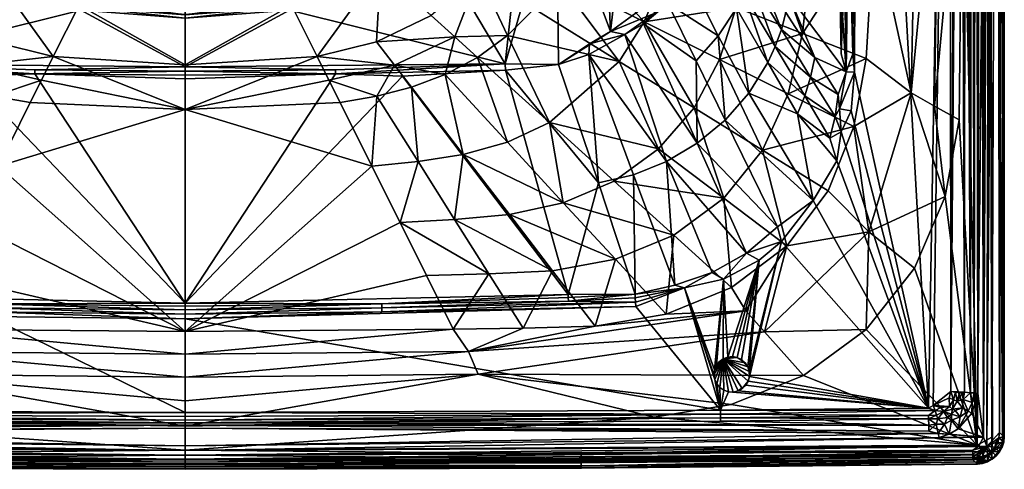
# Model space of a CAD drawing. Header units: centimetres. Extents: x -23.3 to 37.7, y -26.2 to 22.5.
# Tile 6 of 14: x 1 to 37.7, y -26.2 to -9.5. Entities that reach past the tile are written whole.
import ezdxf

# ---------------------------------------------------------------- set-up
doc = ezdxf.new("R2010")
doc.units = ezdxf.units.CM
doc.layers.get('0').update_dxf_attribs({"true_color": 0x5890e1})

msp = doc.modelspace()

# ---------------------------------------------------------------- meshes
at = {"color": 146, "true_color": 0x086e87}
mesh = msp.add_polyface(dxfattribs=at)
corners = [(37.061, 17.136, 40.072), (36.094, -1.594, 40.082), (36.64, -25.32, 40.082), (32.074, -11.437, 34.79), (32.205, 22.547, 34.791), (34.83, -23.943, 34.795), (30.14, -10.002, 37.52), (30.625, -5.502, 37.478), (28.358, -5.07, 35.389), (36.391, -23.369, 34.081), (36.172, -23.349, 34.279), (36.195, 22.547, 34.256), (34.409, -1.328, 39.807), (32.815, -5.919, 39.066), (34.184, -12.212, 39.791), (32.856, -1.036, 39.066), (32.433, 2.93, 39.066), (22.809, -1.036, 30.938), (33.629, -1.182, 39.487), (33.176, 2.908, 39.479), (29.799, -7.017, 29.289), (28.555, -6.929, 26.989), (28.795, -5.589, 26.986), (35.221, -1.467, 40.01), (35.659, -23.327, 34.77), (36.026, 22.547, 34.528), (29.627, -8.564, 29.275), (31.524, -7.589, 34.281), (33.923, 2.893, 39.8), (33.547, 2.899, 39.652), (31.596, -7.589, 34.45), (31.607, -1.256, 34.431), (31.868, -1.257, 34.7), (31.709, -7.589, 34.595), (31.861, -4.841, 34.703), (31.768, -11.435, 34.664), (28.39, -7.433, 26.94), (35.06, -12.71, 40.004), (35.538, 2.922, 40.082), (29.878, -5.406, 29.235), (36.526, -23.381, 34.021), (36.443, 22.547, 34.057), (31.723, 0.805, 34.579), (32.012, -10.759, 34.776)]
mesh.append_faces([[corners[k] for k in face] for face in [(0, 1, 2), (3, 4, 5), (6, 7, 8), (9, 10, 11), (12, 13, 14), (15, 16, 17), (15, 18, 19), (20, 21, 22), (23, 12, 14), (24, 25, 10), (13, 7, 6), (15, 13, 18), (26, 21, 20), (27, 26, 20), (28, 12, 23), (18, 29, 19), (7, 13, 15), (8, 7, 15), (30, 31, 32), (33, 34, 35), (27, 31, 30), (21, 26, 36), (1, 23, 37), (1, 38, 23), (28, 23, 38), (18, 13, 12), (28, 18, 12), (20, 39, 27), (39, 20, 22), (40, 9, 41), (16, 15, 19), (33, 30, 34), (42, 32, 31), (34, 32, 43), (32, 34, 30), (28, 29, 18), (43, 4, 3)]], dxfattribs={"color": 146})
mesh = msp.add_polyface(dxfattribs=at)
corners = [(29.878, -5.406, 29.235), (30.628, 22.547, 29.029), (31.602, 22.547, 34.164), (37.061, 17.136, 40.072), (29.862, 9.6, 40.082), (31.866, 8.523, 40.082), (28.073, 22.547, 23.826), (26.968, -5.156, 24.716), (26.342, 19.671, 23.918), (30.29, 7.944, 39.826), (29.076, 9.223, 40.021), (28.722, 9.042, 39.944), (26.635, 9.616, 39.945), (33.532, 6.976, 40.082), (35.538, 2.922, 40.082), (28.432, 16.809, 24.123), (28.329, 11.084, 24.306), (28.109, 9.686, 24.268), (28.718, 22.547, 24.237), (27.896, -2.925, 24.864), (28.445, 9.684, 24.482), (31.651, 20.327, 34.369), (31.607, -1.256, 34.431), (28.585, 16.812, 24.255), (32.1, 20.326, 34.769), (32.205, 22.547, 34.791), (32.012, -10.759, 34.776), (25.412, 10.522, 40.082), (27.672, 10.228, 40.082), (27.874, 8.652, 39.61), (25.869, 9.216, 39.612), (25.406, 9.033, 39.311), (27.365, 8.471, 39.31), (24.919, 10.186, 40.047), (26.374, 13.77, 24.124), (26.384, 8.982, 24.262), (26.318, 11.219, 24.206), (28.379, 8.874, 39.835), (26.326, 9.443, 39.837), (31.759, 20.327, 34.545), (31.913, 20.326, 34.681), (31.868, -1.257, 34.7), (27.383, -2.904, 24.644), (28.248, 16.808, 24.039), (28.144, 5.275, 24.491), (27.015, 8.379, 39.066)]
mesh.append_faces([[corners[k] for k in face] for face in [(0, 1, 2), (3, 4, 5), (6, 7, 8), (9, 10, 11), (12, 11, 10), (3, 13, 14), (15, 16, 17), (18, 1, 19), (18, 19, 20), (21, 22, 2), (16, 15, 23), (24, 25, 26), (3, 27, 28), (29, 30, 31), (31, 32, 29), (28, 33, 12), (34, 35, 36), (29, 37, 38), (39, 40, 41), (38, 30, 29), (23, 20, 16), (17, 42, 6), (17, 43, 15), (12, 10, 28), (5, 4, 10), (24, 26, 40), (12, 38, 11), (8, 35, 34), (17, 16, 44), (44, 16, 20), (3, 5, 13), (22, 21, 39), (32, 31, 45), (37, 11, 38), (9, 11, 37), (3, 28, 4), (10, 4, 28)]], dxfattribs={"color": 146})
mesh = msp.add_polyface(dxfattribs=at)
corners = [(30.14, -10.002, 37.52), (32.515, -10.93, 39.066), (32.815, -5.919, 39.066), (37.471, -24.854, 34.537), (37.653, 22.547, 39.353), (37.643, -25.015, 39.488), (36.671, -23.395, 33.99), (36.753, 22.547, 33.986), (36.88, -25.021, 33.999), (37.588, -25.203, 39.622), (37.344, 16.448, 39.957), (37.183, -25.554, 39.911), (37.386, 22.547, 34.327), (37.003, -25.377, 34.138), (35.626, 22.547, 34.78), (35.659, -23.327, 34.77), (35.006, -23.842, 34.799), (30.596, -10.896, 31.892), (29.627, -8.564, 29.275), (31.768, -11.435, 34.664), (29.357, -9.861, 29.296), (29.529, -9.222, 29.3), (28.39, -7.433, 26.94), (30.445, -11.623, 31.887), (30.227, -12.325, 31.884), (29.13, -10.485, 29.294), (34.184, -12.212, 39.791), (31.524, -7.589, 34.281), (37.083, 16.448, 40.067), (36.64, -25.32, 40.082), (37.219, -25.015, 40.025), (35.221, -1.467, 40.01), (35.06, -12.71, 40.004), (31.473, -12.28, 34.351), (37.126, 22.547, 34.077), (29.607, -12.246, 37.547), (27.966, -8.534, 26.946), (28.853, -11.083, 29.293), (37.606, 16.448, 39.625), (31.588, -10.756, 34.467), (34.83, -23.943, 34.795), (32.012, -10.759, 34.776), (31.861, -4.841, 34.703), (27.059, -10.973, 35.475), (36.094, -1.594, 40.082), (35.979, -13.219, 40.082), (28.201, -7.986, 26.942), (31.709, -7.589, 34.595), (31.596, -7.589, 34.45), (36.526, -23.381, 34.021), (36.594, 22.547, 34.004), (32.074, -11.437, 34.79)]
mesh.append_faces([[corners[k] for k in face] for face in [(0, 1, 2), (3, 4, 5), (6, 7, 8), (9, 10, 11), (12, 3, 13), (14, 15, 16), (17, 18, 19), (20, 21, 17), (22, 21, 20), (23, 24, 25), (2, 1, 26), (19, 18, 27), (28, 29, 30), (31, 26, 32), (33, 17, 19), (34, 13, 8), (35, 1, 0), (36, 25, 37), (37, 25, 24), (9, 5, 38), (19, 27, 39), (14, 16, 40), (41, 19, 42), (43, 35, 0), (11, 28, 30), (33, 23, 17), (17, 23, 20), (44, 32, 45), (25, 20, 23), (46, 20, 25), (19, 39, 47), (39, 27, 48), (22, 18, 21), (21, 18, 17), (6, 49, 50), (39, 48, 47), (41, 51, 19)]], dxfattribs={"color": 146})
mesh = msp.add_polyface(dxfattribs=at)
corners = [(37.489, 22.547, 34.672), (37.653, 22.547, 39.353), (37.471, -24.854, 34.537), (36.391, -23.369, 34.081), (36.308, 22.547, 34.142), (36.443, 22.547, 34.057), (32.205, 22.547, 34.791), (35.626, 22.547, 34.78), (34.83, -23.943, 34.795), (33.547, 2.899, 39.652), (32.783, 4.843, 39.654), (32.415, 4.818, 39.481), (36.753, 22.547, 33.986), (36.958, 22.547, 34.009), (36.88, -25.021, 33.999), (37.183, -25.554, 39.911), (37.344, 16.448, 39.957), (37.083, 16.448, 40.067), (33.176, 2.908, 39.479), (31.184, 6.455, 39.492), (33.156, 4.874, 39.801), (33.923, 2.893, 39.8), (35.538, 2.922, 40.082), (31.868, -1.257, 34.7), (31.723, 0.805, 34.579), (31.759, 20.327, 34.545), (37.588, -25.203, 39.622), (37.606, 16.448, 39.625), (37.386, 22.547, 34.327), (37.46, 22.547, 34.493), (32.696, 6.777, 40.012), (31.926, 6.599, 39.812), (32.012, -10.759, 34.776), (31.913, 20.326, 34.681), (37.643, -25.015, 39.488), (35.913, 22.547, 34.642), (35.659, -23.327, 34.77), (36.172, -23.349, 34.279), (36.026, 22.547, 34.528), (36.195, 22.547, 34.256), (31.553, 6.522, 39.666), (33.532, 6.976, 40.082), (37.003, -25.377, 34.138), (37.126, 22.547, 34.077), (37.272, 22.547, 34.185), (37.061, 17.136, 40.072), (36.094, -1.594, 40.082), (32.433, 2.93, 39.066), (31.677, 4.779, 39.066), (31.866, 8.523, 40.082), (36.671, -23.395, 33.99), (36.594, 22.547, 34.004), (36.64, -25.32, 40.082), (36.526, -23.381, 34.021)]
mesh.append_faces([[corners[k] for k in face] for face in [(0, 1, 2), (3, 4, 5), (6, 7, 8), (9, 10, 11), (12, 13, 14), (15, 16, 17), (11, 18, 9), (19, 11, 10), (20, 21, 22), (23, 24, 25), (26, 27, 16), (28, 29, 2), (20, 30, 31), (22, 30, 20), (32, 23, 33), (27, 34, 1), (7, 35, 36), (37, 38, 39), (10, 40, 19), (22, 41, 30), (42, 43, 44), (45, 22, 46), (47, 11, 48), (47, 18, 11), (49, 30, 41), (50, 51, 12), (13, 43, 14), (44, 28, 42), (31, 40, 10), (45, 52, 17), (9, 21, 20), (10, 20, 31), (20, 10, 9), (53, 5, 51), (36, 35, 38), (3, 39, 4), (0, 2, 29)]], dxfattribs={"color": 146})
mesh = msp.add_polyface(dxfattribs=at)
corners = [(26.968, -5.156, 24.716), (26.127, -6.964, 24.774), (26.384, 8.982, 24.262), (27.11, -6.216, 24.973), (27.321, -5.758, 24.978), (28.39, -7.433, 26.94), (28.358, -5.07, 35.389), (32.856, -1.036, 39.066), (22.809, -1.036, 30.938), (28.144, 5.275, 24.491), (27.809, -1.843, 24.712), (27.632, -1.836, 24.636), (26.942, -6.393, 24.908), (27.191, -5.226, 24.758), (28.795, -5.589, 26.986), (28.555, -6.929, 26.989), (27.82, -4.202, 25.006), (27.383, -2.904, 24.644), (27.896, -2.925, 24.864), (29.878, -5.406, 29.235), (25.892, -7.869, 24.882), (26.582, -7.148, 24.973), (27.691, -9.066, 26.951), (26.86, -6.689, 24.972), (28.201, -7.986, 26.942), (27.966, -8.534, 26.946), (26.643, -6.924, 24.913), (26.98, -5.943, 24.802), (27.674, -9.04, 35.44), (25.765, -4.577, 33.099), (30.14, -10.002, 37.52), (28.109, 9.686, 24.268)]
mesh.append_faces([[corners[k] for k in face] for face in [(0, 1, 2), (3, 4, 5), (6, 7, 8), (9, 10, 11), (1, 0, 12), (13, 14, 15), (16, 0, 17), (18, 16, 17), (18, 19, 14), (20, 21, 22), (23, 24, 25), (1, 26, 20), (16, 18, 14), (13, 16, 14), (0, 13, 27), (13, 0, 16), (28, 6, 29), (1, 12, 23), (23, 3, 24), (4, 15, 5), (6, 28, 30), (13, 15, 4), (4, 27, 13), (3, 5, 24), (12, 0, 27), (4, 3, 27), (26, 21, 20), (21, 23, 25), (11, 10, 18), (18, 10, 9), (1, 23, 26), (23, 21, 26), (23, 12, 3), (27, 3, 12), (18, 17, 11), (31, 11, 17)]], dxfattribs={"color": 146})
mesh = msp.add_polyface(dxfattribs=at)
corners = [(24.769, -8.628, 24.828), (22.996, -9.927, 24.87), (24.072, -0.574, 24.569), (25.507, 3.194, 24.464), (23.634, -0.301, 25.05), (21.801, -2.966, 25.01), (22.167, -2.195, 28.535), (25.765, -4.577, 33.099), (24.924, -7.966, 33.133), (27.674, -9.04, 35.44), (22.809, -1.036, 30.938), (20.461, -1.036, 29.85), (20.211, -3.519, 29.815), (21.902, -3.06, 24.792), (23.77, -0.388, 24.705), (19.047, -4.673, 28.213), (21.3, -2.425, 28.857), (21.606, -2.635, 28.733), (22.803, -1.234, 28.968), (21.683, -6.701, 30.938), (22.575, -3.969, 30.938), (19.465, -5.203, 25.083), (20.568, -4.019, 28.008), (22.68, -2.67, 24.636), (19.405, -5.022, 27.865), (21.751, -2.686, 28.518), (17.322, -1.009, 27.597), (26.127, -6.964, 24.774), (23.653, -0.316, 24.922), (20.992, -4.538, 24.696), (19.687, -5.496, 24.744), (28.358, -5.07, 35.389), (23.245, -0.381, 29.364), (23.315, -0.38, 29.247), (25.892, -7.869, 24.882), (19.408, -5.813, 29.813), (21.002, -7.946, 30.938)]
mesh.append_faces([[corners[k] for k in face] for face in [(0, 1, 2), (0, 2, 3), (4, 5, 6), (7, 8, 9), (10, 11, 12), (13, 14, 2), (15, 16, 17), (4, 6, 18), (7, 19, 8), (20, 19, 7), (5, 21, 22), (12, 19, 20), (2, 23, 13), (1, 23, 2), (22, 24, 25), (5, 22, 6), (20, 7, 10), (10, 12, 20), (16, 18, 17), (18, 16, 26), (27, 0, 3), (21, 5, 13), (13, 5, 28), (17, 25, 24), (18, 25, 17), (13, 29, 30), (28, 14, 13), (31, 10, 7), (18, 32, 33), (27, 34, 0), (35, 36, 19), (1, 29, 23), (23, 29, 13), (25, 18, 6), (22, 25, 6), (5, 4, 28)]], dxfattribs={"color": 146})
mesh = msp.add_polyface(dxfattribs=at)
corners = [(36.094, -1.594, 40.082), (35.979, -13.219, 40.082), (36.64, -25.32, 40.082), (28.143, -12.223, 29.296), (29.951, -12.991, 31.882), (30.536, -16.218, 34.777), (31.95, -12.883, 34.791), (32.074, -11.437, 34.79), (34.83, -23.943, 34.795), (32.054, -13.468, 39.066), (28.652, -14.341, 37.569), (31.094, -15.854, 39.066), (32.609, -17.38, 39.78), (34.309, -18.74, 40.082), (35.452, -16.074, 40.082), (31.516, -12.807, 34.546), (34.184, -12.212, 39.791), (29.607, -12.246, 37.547), (31.154, -13.905, 34.414), (31.418, -14.745, 34.792), (31.355, -13.093, 34.384), (30.227, -12.325, 31.884), (30.445, -11.623, 31.887), (29.217, -17.195, 34.503), (27.267, -13.226, 29.302), (31.768, -11.435, 34.664), (29.556, -17.9, 39.066), (29.358, -17.748, 34.794), (31.584, -13.668, 34.738), (28.853, -11.083, 29.293), (32.515, -10.93, 39.066), (28.064, -18.173, 34.517), (31.473, -12.28, 34.351), (35.06, -12.71, 40.004)]
mesh.append_faces([[corners[k] for k in face] for face in [(0, 1, 2), (3, 4, 5), (6, 7, 8), (9, 10, 11), (12, 13, 14), (6, 15, 7), (16, 9, 12), (9, 17, 10), (12, 9, 11), (16, 12, 14), (18, 19, 4), (4, 19, 5), (20, 21, 22), (5, 23, 24), (15, 25, 7), (10, 26, 11), (26, 12, 11), (27, 23, 5), (20, 18, 21), (18, 20, 28), (19, 18, 28), (19, 28, 8), (29, 4, 3), (16, 30, 9), (9, 30, 17), (31, 23, 27), (21, 4, 29), (21, 18, 4), (15, 6, 28), (28, 6, 8), (28, 20, 15), (25, 15, 32), (16, 14, 33), (14, 1, 33), (20, 22, 32), (15, 20, 32)]], dxfattribs={"color": 146})
mesh = msp.add_polyface(dxfattribs=at)
corners = [(19.082, -11.134, 24.919), (16.889, -7.428, 24.789), (19.687, -5.496, 24.744), (19.465, -5.203, 25.083), (17.191, -6.705, 25.133), (18.655, -5.621, 27.588), (20.568, -4.019, 28.008), (16.843, -4.811, 28.918), (19.408, -5.813, 29.813), (20.211, -3.519, 29.815), (17.305, -6.923, 24.839), (16.628, -6.856, 27.286), (18.312, -5.831, 27.66), (16.519, -6.485, 27.763), (18.098, -7.804, 29.822), (20.161, -9.082, 30.938), (21.002, -7.946, 30.938), (21.683, -6.701, 30.938), (18.885, -4.966, 28.148), (18.6, -5.564, 27.834), (17.995, -5.453, 28.01), (16.463, -4.694, 27.562), (19.047, -4.673, 28.213), (16.458, -6.373, 27.779), (15.81, -6.386, 28.922), (19.405, -5.022, 27.865), (18.646, -5.598, 27.718), (20.992, -4.538, 24.696), (17.364, -7.03, 24.793), (16.775, -7.202, 24.848), (16.668, -6.981, 25.142), (16.025, -6.733, 27.7)]
mesh.append_faces([[corners[k] for k in face] for face in [(0, 1, 2), (3, 4, 5), (3, 5, 6), (7, 8, 9), (10, 3, 2), (4, 11, 5), (12, 11, 13), (14, 15, 16), (8, 17, 9), (18, 19, 20), (20, 21, 22), (3, 10, 4), (13, 20, 12), (21, 20, 23), (24, 14, 8), (8, 14, 16), (6, 5, 25), (18, 25, 26), (0, 2, 27), (2, 28, 10), (8, 7, 24), (26, 19, 18), (20, 19, 26), (18, 22, 25), (20, 22, 18), (5, 26, 25), (11, 12, 5), (20, 13, 23), (10, 29, 30), (29, 10, 28), (30, 4, 10), (26, 12, 20), (12, 26, 5), (1, 28, 2), (1, 29, 28), (23, 13, 31), (31, 13, 11)]], dxfattribs={"color": 146})
mesh = msp.add_polyface(dxfattribs=at)
corners = [(-4.737, -11.134, 24.919), (-2.543, -7.428, 24.789), (3.293, -9.14, 24.861), (-0.091, -7.616, 28.912), (0.049, -10.311, 29.795), (2.264, -10.861, 29.778), (-6.716, -11.161, 25.063), (-6.647, -4.538, 24.696), (7.173, -11.242, 24.912), (0.041, -12.341, 30.938), (-1.251, -12.004, 30.938), (-1.491, -14.769, 33.125), (-3.171, -14.503, 33.151), (-4.822, -10.073, 30.938), (-6.387, -13.32, 33.188), (-3.706, -10.892, 30.938), (-0.616, -11.177, 30.34), (-2.865, -10.129, 30.353), (1.824, -11.741, 30.329), (-3.753, -7.804, 29.822), (-4.818, -14.047, 33.175), (-2.5, -11.532, 30.938), (-1.986, -9.333, 29.816), (3.222, -8.945, 28.866), (-4.746, -11.363, 25.011), (1.576, -11.509, 24.997), (-7.073, -19.713, 34.494), (-0.919, -11.588, 25.09), (0.223, -14.946, 33.107), (-5.815, -9.082, 30.938), (1.408, -12.575, 30.938), (3.312, -9.018, 24.907), (-0.482, -8.178, 24.83), (-0.44, -8.062, 24.876), (1.579, -11.355, 24.935)]
mesh.append_faces([[corners[k] for k in face] for face in [(0, 1, 2), (3, 4, 5), (6, 7, 0), (0, 2, 8), (9, 10, 11), (11, 10, 12), (13, 14, 15), (9, 16, 10), (13, 15, 17), (9, 18, 16), (13, 17, 19), (14, 20, 15), (17, 21, 16), (3, 22, 4), (3, 5, 23), (6, 0, 24), (20, 12, 21), (16, 21, 10), (12, 10, 21), (0, 25, 24), (26, 24, 27), (9, 11, 28), (17, 15, 21), (15, 20, 21), (13, 19, 29), (9, 30, 18), (9, 28, 30), (4, 17, 16), (16, 5, 4), (5, 16, 18), (19, 17, 22), (17, 4, 22), (25, 27, 24), (31, 32, 33), (25, 0, 34), (0, 8, 34)]], dxfattribs={"color": 146})
mesh = msp.add_polyface(dxfattribs=at)
corners = [(19.082, -11.134, 24.919), (7.173, -11.242, 24.912), (11.053, -9.14, 24.861), (17.21, -10.129, 30.353), (14.961, -11.177, 30.34), (16.845, -11.532, 30.938), (21.061, -11.161, 25.063), (20.992, -4.538, 24.696), (16.889, -7.428, 24.789), (14.305, -12.341, 30.938), (15.836, -14.769, 33.125), (15.596, -12.004, 30.938), (14.436, -7.616, 28.912), (14.296, -10.311, 29.795), (16.331, -9.333, 29.816), (11.124, -8.945, 28.866), (12.081, -10.861, 29.778), (17.516, -14.503, 33.151), (19.168, -10.073, 30.938), (18.051, -10.892, 30.938), (20.732, -13.32, 33.188), (18.098, -7.804, 29.822), (19.163, -14.047, 33.175), (12.521, -11.741, 30.329), (19.091, -11.363, 25.011), (12.769, -11.509, 24.997), (21.418, -19.713, 34.494), (15.264, -11.588, 25.09), (14.122, -14.946, 33.107), (20.161, -9.082, 30.938), (12.938, -12.575, 30.938), (14.827, -8.178, 24.83), (11.034, -9.018, 24.907), (14.786, -8.062, 24.876), (12.766, -11.355, 24.935)]
mesh.append_faces([[corners[k] for k in face] for face in [(0, 1, 2), (3, 4, 5), (6, 0, 7), (0, 2, 8), (9, 10, 11), (12, 13, 14), (12, 15, 16), (10, 17, 11), (18, 19, 20), (9, 11, 4), (18, 3, 19), (18, 21, 3), (20, 19, 22), (9, 4, 23), (12, 16, 13), (6, 24, 0), (22, 5, 17), (4, 11, 5), (17, 5, 11), (0, 24, 25), (26, 27, 24), (9, 28, 10), (3, 5, 19), (19, 5, 22), (18, 29, 21), (9, 23, 30), (9, 30, 28), (13, 4, 3), (4, 13, 16), (31, 2, 32), (16, 23, 4), (21, 14, 3), (3, 14, 13), (25, 24, 27), (32, 33, 31), (25, 34, 0), (0, 34, 1)]], dxfattribs={"color": 146})
mesh = msp.add_polyface(dxfattribs=at)
corners = [(28.143, -12.223, 29.296), (27.008, -10.094, 26.964), (27.691, -9.066, 26.951), (23.325, -11.042, 33.178), (19.168, -10.073, 30.938), (20.732, -13.32, 33.188), (29.13, -10.485, 29.294), (27.966, -8.534, 26.946), (28.201, -7.986, 26.942), (24.227, -9.648, 25.01), (25.135, -8.89, 24.994), (26.182, -11.017, 26.979), (21.002, -7.946, 30.938), (20.161, -9.082, 30.938), (25.892, -7.869, 24.882), (26.107, -12.765, 35.503), (27.059, -10.973, 35.475), (24.249, -9.569, 33.158), (22.996, -9.927, 24.87), (24.769, -8.628, 24.828), (24.629, -9.254, 24.955), (27.674, -9.04, 35.44), (21.061, -11.161, 25.063), (20.992, -4.538, 24.696), (23.526, -10.042, 24.976), (22.19, -10.784, 25.045), (22.212, -10.394, 24.889), (25.392, -8.443, 24.896), (28.853, -11.083, 29.293), (24.924, -7.966, 33.133), (21.683, -6.701, 30.938), (27.267, -13.226, 29.302), (30.14, -10.002, 37.52), (26.229, -14.09, 29.313), (29.357, -9.861, 29.296), (28.39, -7.433, 26.94), (26.582, -7.148, 24.973)]
mesh.append_faces([[corners[k] for k in face] for face in [(0, 1, 2), (3, 4, 5), (6, 7, 8), (9, 10, 11), (3, 12, 13), (14, 2, 1), (15, 16, 17), (18, 19, 20), (17, 3, 15), (3, 17, 12), (17, 16, 21), (18, 22, 23), (24, 25, 26), (10, 14, 1), (10, 20, 27), (2, 28, 0), (21, 29, 17), (30, 17, 29), (31, 11, 1), (10, 1, 11), (20, 19, 27), (32, 21, 16), (24, 18, 20), (24, 9, 33), (12, 17, 30), (25, 22, 26), (3, 13, 4), (34, 8, 35), (26, 18, 24), (26, 22, 18), (28, 2, 7), (36, 7, 2), (27, 19, 14), (14, 10, 27), (10, 9, 20), (9, 24, 20)]], dxfattribs={"color": 146})
mesh = msp.add_polyface(dxfattribs=at)
corners = [(7.173, -11.695, 25.094), (7.173, -20.037, 34.496), (1.576, -11.509, 24.997), (3.349, -8.774, 25.201), (2.232, -8.436, 27.019), (7.173, -8.938, 26.923), (3.807, -8.66, 27.074), (5.26, -8.868, 26.931), (0.223, -14.946, 33.107), (7.173, -12.827, 30.938), (1.408, -12.575, 30.938), (7.173, -9.3, 28.875), (3.222, -8.945, 28.866), (7.173, -11.169, 29.794), (7.173, -11.242, 24.912), (3.293, -9.14, 24.861), (7.173, -9.431, 24.87), (7.173, -9.037, 25.339), (3.874, -8.23, 27.312), (5.265, -8.814, 27.049), (-0.359, -7.829, 25.17), (3.312, -9.018, 24.907), (7.173, -9.308, 24.916), (1.824, -11.741, 30.329), (2.264, -10.861, 29.778), (7.173, -8.882, 27.042), (6.219, -8.865, 27.043), (6.231, -8.554, 27.264), (5.291, -8.504, 27.271), (5.3, -8.375, 27.285), (7.173, -8.44, 27.276), (7.173, -11.406, 24.936), (1.579, -11.355, 24.935), (2.618, -8.461, 27.117), (7.173, -11.56, 24.998), (-0.482, -8.178, 24.83), (3.224, -8.489, 27.192), (-0.919, -11.588, 25.09)]
mesh.append_faces([[corners[k] for k in face] for face in [(0, 1, 2), (3, 4, 5), (4, 6, 7), (8, 9, 10), (11, 12, 13), (14, 15, 16), (17, 3, 5), (18, 19, 6), (20, 3, 21), (22, 21, 3), (23, 10, 9), (24, 9, 13), (25, 26, 27), (12, 24, 13), (4, 7, 5), (5, 26, 25), (19, 18, 28), (27, 29, 30), (22, 3, 17), (31, 2, 32), (6, 4, 33), (31, 34, 2), (5, 7, 26), (7, 6, 19), (35, 21, 15), (16, 15, 21), (16, 21, 22), (23, 9, 24), (36, 18, 6), (6, 33, 36), (1, 37, 2), (28, 29, 27), (27, 19, 28), (2, 34, 0), (7, 19, 26), (19, 27, 26), (31, 32, 14)]], dxfattribs={"color": 146})
mesh = msp.add_polyface(dxfattribs=at)
corners = [(7.173, -9.037, 25.339), (7.173, -8.938, 26.923), (10.997, -8.774, 25.201), (14.122, -14.946, 33.107), (12.938, -12.575, 30.938), (7.173, -12.827, 30.938), (7.173, -11.242, 24.912), (7.173, -9.431, 24.87), (11.053, -9.14, 24.861), (7.173, -8.882, 27.042), (6.231, -8.554, 27.264), (9.055, -8.504, 27.271), (12.114, -8.436, 27.019), (11.124, -8.945, 28.866), (7.173, -11.169, 29.794), (12.081, -10.861, 29.778), (10.472, -8.23, 27.312), (10.538, -8.66, 27.074), (9.08, -8.814, 27.049), (14.705, -7.829, 25.17), (11.034, -9.018, 24.907), (7.173, -9.308, 24.916), (12.521, -11.741, 30.329), (9.086, -8.868, 26.931), (7.173, -9.3, 28.875), (7.173, -11.406, 24.936), (12.766, -11.355, 24.935), (12.769, -11.509, 24.997), (11.728, -8.461, 27.117), (8.127, -8.865, 27.043), (7.173, -11.56, 24.998), (11.121, -8.489, 27.192), (9.045, -8.375, 27.285), (12.073, -8.307, 27.234), (7.173, -20.037, 34.496), (15.264, -11.588, 25.09), (7.173, -11.695, 25.094), (7.173, -8.44, 27.276)]
mesh.append_faces([[corners[k] for k in face] for face in [(0, 1, 2), (3, 4, 5), (6, 7, 8), (9, 10, 11), (2, 1, 12), (13, 14, 15), (16, 17, 18), (19, 20, 2), (21, 2, 20), (22, 5, 4), (12, 23, 17), (15, 14, 5), (12, 1, 23), (24, 14, 13), (18, 11, 16), (21, 0, 2), (25, 26, 27), (17, 28, 12), (1, 29, 23), (23, 18, 17), (25, 27, 30), (23, 29, 18), (18, 29, 11), (7, 20, 8), (7, 21, 20), (22, 15, 5), (31, 17, 16), (17, 31, 28), (10, 32, 11), (28, 33, 12), (34, 27, 35), (27, 36, 30), (10, 37, 32), (25, 6, 26), (9, 11, 29), (1, 9, 29)]], dxfattribs={"color": 146})
mesh = msp.add_polyface(dxfattribs=at)
corners = [(23.325, -11.042, 33.178), (20.732, -13.32, 33.188), (24.781, -14.302, 35.518), (26.229, -14.09, 29.313), (28.064, -18.173, 34.517), (25.086, -14.77, 29.325), (27.215, -16.136, 37.581), (29.556, -17.9, 39.066), (28.652, -14.341, 37.569), (21.061, -11.161, 25.063), (22.547, -15.56, 29.354), (19.091, -11.363, 25.011), (28.143, -12.223, 29.296), (30.536, -16.218, 34.777), (27.267, -13.226, 29.302), (26.107, -12.765, 35.503), (26.783, -18.899, 34.521), (21.418, -19.713, 34.494), (21.243, -16.304, 35.499), (23.182, -18.407, 37.566), (25.357, -17.51, 37.58), (23.526, -10.042, 24.976), (27.505, -19.456, 39.066), (25.391, -19.375, 34.516), (23.913, -19.702, 34.625), (23.853, -15.263, 29.338), (22.19, -10.784, 25.045), (23.131, -15.494, 35.517), (24.227, -9.648, 25.01), (26.182, -11.017, 26.979), (27.008, -10.094, 26.964), (19.234, -16.74, 35.466), (29.217, -17.195, 34.503), (29.607, -12.246, 37.547), (27.059, -10.973, 35.475), (20.841, -18.832, 37.541)]
mesh.append_faces([[corners[k] for k in face] for face in [(0, 1, 2), (3, 4, 5), (6, 7, 8), (9, 10, 11), (12, 13, 14), (0, 2, 15), (5, 4, 16), (11, 10, 17), (18, 19, 20), (21, 3, 5), (6, 22, 7), (23, 24, 25), (26, 21, 5), (23, 25, 5), (26, 5, 25), (20, 22, 6), (27, 2, 1), (28, 29, 3), (30, 12, 14), (18, 27, 1), (19, 18, 31), (23, 5, 16), (14, 32, 3), (29, 14, 3), (10, 26, 25), (10, 25, 24), (32, 4, 3), (8, 33, 34), (10, 9, 26), (34, 15, 8), (6, 8, 15), (15, 2, 6), (6, 2, 27), (31, 35, 19), (27, 20, 6), (20, 27, 18)]], dxfattribs={"color": 146})
mesh = msp.add_polyface(dxfattribs=at)
corners = [(-2.852, -16.926, 35.429), (-3.171, -14.503, 33.151), (-4.888, -16.74, 35.466), (7.173, -21.099, 39.066), (7.173, -12.827, 30.938), (0.223, -14.946, 33.107), (-0.823, -17.04, 35.401), (-1.808, -19.011, 37.489), (-7.073, -19.713, 34.494), (-0.919, -11.588, 25.09), (7.173, -20.037, 34.496), (-2.802, -21.001, 39.066), (7.173, -21.936, 39.514), (-0.141, -20.208, 34.718), (-0.144, -20.367, 34.778), (-9.585, -19.999, 34.779), (-7.078, -19.827, 34.622), (-0.137, -20.068, 34.622), (-7.084, -19.967, 34.718), (-6.898, -16.304, 35.499), (7.173, -20.45, 34.778), (-1.491, -14.769, 33.125), (-6.496, -18.832, 37.541), (-4.129, -18.951, 37.512), (-5.403, -20.969, 39.066), (-6.387, -13.32, 33.188), (-4.818, -14.047, 33.175), (7.173, -20.15, 34.622), (7.173, -20.291, 34.718), (-8.076, -20.89, 39.066), (-3.374, -21.831, 39.507), (7.173, -20.619, 34.799), (-9.595, -20.166, 34.799), (-0.148, -20.536, 34.799)]
mesh.append_faces([[corners[k] for k in face] for face in [(0, 1, 2), (3, 4, 5), (3, 6, 7), (8, 9, 10), (3, 7, 11), (12, 3, 11), (13, 14, 15), (16, 17, 18), (1, 19, 2), (20, 14, 13), (3, 5, 6), (1, 0, 21), (16, 8, 17), (17, 8, 10), (0, 22, 23), (23, 22, 24), (25, 19, 26), (19, 1, 26), (21, 6, 5), (27, 28, 17), (22, 0, 2), (29, 30, 24), (18, 13, 15), (6, 21, 0), (23, 6, 0), (20, 31, 14), (6, 23, 7), (7, 23, 11), (17, 13, 18), (28, 13, 17), (27, 17, 10), (28, 20, 13), (11, 23, 24), (30, 11, 24), (32, 14, 33), (33, 14, 31)]], dxfattribs={"color": 146})
mesh = msp.add_polyface(dxfattribs=at)
corners = [(21.418, -19.713, 34.494), (7.173, -20.037, 34.496), (15.264, -11.588, 25.09), (7.173, -21.099, 39.066), (17.148, -21.001, 39.066), (16.153, -19.011, 37.489), (7.173, -11.695, 25.094), (12.769, -11.509, 24.997), (14.122, -14.946, 33.107), (7.173, -12.827, 30.938), (7.173, -21.936, 39.514), (15.168, -17.04, 35.401), (17.198, -16.926, 35.429), (19.234, -16.74, 35.466), (17.516, -14.503, 33.151), (14.486, -20.208, 34.718), (23.93, -19.999, 34.779), (14.49, -20.367, 34.778), (21.243, -16.304, 35.499), (7.173, -20.45, 34.778), (15.836, -14.769, 33.125), (21.423, -19.827, 34.622), (14.483, -20.068, 34.622), (18.475, -18.951, 37.512), (19.748, -20.969, 39.066), (20.841, -18.832, 37.541), (20.732, -13.32, 33.188), (19.163, -14.047, 33.175), (7.173, -20.15, 34.622), (7.173, -20.291, 34.718), (21.43, -19.967, 34.718), (22.422, -20.89, 39.066), (17.719, -21.831, 39.507), (7.173, -20.619, 34.799), (23.94, -20.166, 34.799)]
mesh.append_faces([[corners[k] for k in face] for face in [(0, 1, 2), (3, 4, 5), (6, 7, 1), (3, 8, 9), (10, 4, 3), (3, 5, 11), (12, 13, 14), (15, 16, 17), (14, 13, 18), (19, 15, 17), (3, 11, 8), (14, 20, 12), (21, 22, 0), (22, 1, 0), (23, 24, 25), (12, 23, 25), (26, 27, 18), (18, 27, 14), (20, 8, 11), (28, 22, 29), (21, 30, 22), (25, 13, 12), (31, 24, 32), (30, 16, 15), (19, 17, 33), (34, 33, 17), (11, 12, 20), (23, 12, 11), (11, 5, 23), (5, 4, 23), (22, 30, 15), (29, 22, 15), (28, 1, 22), (29, 15, 19), (4, 24, 23), (32, 24, 4)]], dxfattribs={"color": 146})
mesh = msp.add_polyface(dxfattribs=at)
corners = [(36.64, -25.32, 40.082), (35.452, -16.074, 40.082), (34.309, -18.74, 40.082), (30.536, -16.218, 34.777), (31.418, -14.745, 34.792), (34.83, -23.943, 34.795), (35.596, -23.558, 34.77), (35.61, -23.88, 34.688), (35.006, -23.842, 34.799), (35.903, -23.691, 34.559), (36.091, -23.936, 34.168), (35.727, -23.977, 34.559), (36.314, -24.061, 34.021), (36.116, -23.627, 34.279), (35.393, -24.075, 34.688), (35.292, -23.924, 34.77), (35.659, -23.327, 34.77), (35.84, -23.349, 34.688), (35.763, -23.631, 34.688), (36.1, -23.386, 34.392), (36.172, -23.349, 34.279), (32.513, -21.015, 40.082), (30.178, -22.734, 40.082), (36.456, -23.732, 34.021), (32.609, -17.38, 39.78), (36.391, -23.369, 34.081), (35.075, -24.028, 34.77), (35.991, -23.368, 34.559), (36.671, -23.395, 33.99), (36.441, -24.132, 33.99), (35.825, -24.032, 34.392), (35.979, -13.219, 40.082), (36.526, -23.381, 34.021)]
mesh.append_faces([[corners[k] for k in face] for face in [(0, 1, 2), (3, 4, 5), (6, 7, 8), (9, 10, 11), (12, 10, 13), (7, 14, 15), (16, 17, 18), (19, 16, 20), (9, 13, 10), (0, 21, 22), (18, 9, 11), (14, 7, 11), (9, 19, 13), (9, 18, 17), (13, 23, 12), (0, 2, 21), (21, 2, 24), (13, 19, 20), (13, 20, 25), (23, 13, 25), (8, 26, 5), (11, 7, 18), (6, 18, 7), (17, 27, 9), (16, 27, 17), (23, 28, 29), (15, 26, 8), (15, 8, 7), (16, 6, 8), (18, 6, 16), (29, 12, 23), (16, 19, 27), (27, 19, 9), (10, 30, 11), (0, 31, 1), (28, 23, 32), (25, 32, 23)]], dxfattribs={"color": 146})
mesh = msp.add_polyface(dxfattribs=at)
corners = [(25.752, -19.465, 34.684), (26.877, -22.881, 34.799), (27.091, -24.024, 34.795), (27.048, -22.216, 35.815), (26.87, -22.524, 35.815), (26.938, -22.358, 34.799), (23.182, -18.407, 37.566), (22.422, -20.89, 39.066), (25.068, -20.453, 39.066), (28.734, -21.107, 39.784), (18.074, -22.676, 39.825), (30.178, -22.734, 40.082), (25.357, -17.51, 37.58), (17.719, -21.831, 39.507), (26.87, -22.524, 34.799), (27.205, -19.145, 34.78), (23.94, -20.166, 34.799), (21.418, -19.713, 34.494), (22.547, -15.56, 29.354), (23.913, -19.702, 34.625), (28.039, -20.327, 39.461), (20.841, -18.832, 37.541), (27.505, -19.456, 39.066), (26.783, -18.899, 34.521), (23.93, -19.999, 34.779), (14.49, -20.367, 34.778), (27.193, -22.109, 34.799), (23.921, -19.841, 34.72), (19.748, -20.969, 39.066), (27.193, -22.109, 35.815), (26.849, -22.703, 35.815), (26.849, -22.703, 34.799), (25.391, -19.375, 34.516), (21.423, -19.827, 34.622), (21.43, -19.967, 34.718)]
mesh.append_faces([[corners[k] for k in face] for face in [(0, 1, 2), (3, 4, 5), (6, 7, 8), (9, 10, 11), (6, 8, 12), (13, 10, 9), (5, 14, 15), (4, 14, 5), (16, 0, 2), (17, 18, 19), (9, 20, 13), (7, 13, 20), (21, 7, 6), (7, 20, 8), (12, 8, 22), (14, 0, 15), (20, 22, 8), (15, 0, 23), (24, 0, 16), (16, 25, 24), (3, 5, 26), (26, 5, 15), (0, 27, 19), (21, 28, 7), (29, 30, 4), (24, 27, 0), (0, 31, 1), (32, 0, 19), (0, 32, 23), (29, 4, 3), (29, 3, 26), (14, 31, 0), (19, 33, 17), (19, 34, 33), (27, 24, 34), (19, 27, 34)]], dxfattribs={"color": 146})
mesh = msp.add_polyface(dxfattribs=at)
corners = [(28.166, -22.764, 34.799), (29.358, -17.748, 34.794), (34.83, -23.943, 34.795), (28.53, -18.437, 34.794), (28.11, -22.412, 34.799), (27.879, -22.14, 34.799), (27.361, -22.045, 34.799), (27.205, -19.145, 34.78), (28.013, -22.26, 35.815), (32.513, -21.015, 40.082), (32.609, -17.38, 39.78), (28.734, -21.107, 39.784), (27.717, -22.061, 35.815), (27.54, -22.028, 34.799), (27.361, -22.045, 35.815), (27.193, -22.109, 35.815), (28.162, -22.584, 35.815), (28.166, -22.764, 35.815), (29.556, -17.9, 39.066), (28.064, -18.173, 34.517), (28.039, -20.327, 39.461), (30.536, -16.218, 34.777), (30.178, -22.734, 40.082), (27.505, -19.456, 39.066), (28.11, -22.412, 35.815), (27.717, -22.061, 34.799), (26.783, -18.899, 34.521), (28.162, -22.584, 34.799), (27.54, -22.028, 35.815), (27.193, -22.109, 34.799)]
mesh.append_faces([[corners[k] for k in face] for face in [(0, 1, 2), (3, 4, 5), (3, 6, 7), (8, 5, 4), (9, 10, 11), (8, 12, 5), (6, 13, 14), (3, 13, 6), (15, 16, 17), (18, 11, 10), (7, 19, 3), (18, 20, 11), (6, 14, 15), (15, 12, 8), (1, 21, 2), (9, 11, 22), (18, 23, 20), (24, 8, 4), (15, 8, 24), (3, 5, 25), (12, 25, 5), (7, 26, 19), (3, 19, 1), (3, 1, 27), (15, 28, 12), (12, 28, 25), (3, 27, 4), (24, 4, 27), (28, 13, 25), (3, 25, 13), (16, 24, 27), (15, 24, 16), (6, 29, 7), (6, 15, 29), (0, 27, 1), (14, 13, 28), (15, 14, 28)]], dxfattribs={"color": 146})
mesh = msp.add_polyface(dxfattribs=at)
corners = [(34.838, -24.579, 34.279), (7.173, -24.579, 34.279), (7.173, -24.49, 34.475), (7.173, -26.221, 39.346), (7.173, -26.057, 34.672), (21.913, -26.173, 39.346), (24.618, -24.281, 40.082), (7.173, -24.62, 40.082), (7.173, -25.509, 40.082), (7.173, -20.619, 34.799), (27.091, -24.024, 34.795), (7.173, -24.11, 34.795), (7.173, -24.689, 34.18), (35.197, -24.893, 34.021), (7.173, -25.346, 33.986), (23.94, -20.166, 34.799), (7.173, -25.873, 39.982), (7.173, -26.021, 39.864), (21.912, -25.974, 39.865), (36.481, -25.507, 34.077), (7.173, -25.841, 34.185), (7.173, -25.695, 34.077), (21.912, -26.086, 39.712), (7.173, -21.936, 39.514), (7.173, -22.786, 39.831), (17.719, -21.831, 39.507), (18.074, -22.676, 39.825), (17.148, -21.001, 39.066), (27.092, -24.169, 34.764), (7.173, -25.698, 40.056), (21.911, -25.825, 39.982), (36.485, -25.766, 34.327), (7.173, -26.028, 34.493), (7.173, -25.954, 34.327), (7.173, -24.392, 34.703), (7.173, -24.256, 34.764), (27.094, -24.305, 34.703), (7.173, -26.134, 39.712), (7.173, -26.202, 39.535), (21.913, -26.154, 39.535), (27.095, -24.425, 34.616), (36.88, -25.021, 33.999), (7.173, -25.526, 34.009), (7.173, -23.673, 40.02), (34.84, -24.799, 34.081), (36.696, -25.378, 34.037), (36.483, -25.653, 34.185), (36.485, -25.84, 34.493), (21.91, -25.65, 40.056)]
mesh.append_faces([[corners[k] for k in face] for face in [(0, 1, 2), (3, 4, 5), (6, 7, 8), (9, 10, 11), (12, 13, 14), (9, 15, 10), (16, 17, 18), (19, 20, 21), (17, 22, 18), (23, 24, 25), (6, 26, 7), (23, 25, 27), (11, 10, 28), (29, 16, 30), (31, 32, 33), (34, 35, 28), (2, 34, 36), (37, 38, 39), (36, 40, 2), (41, 42, 14), (26, 43, 7), (37, 39, 22), (25, 24, 26), (24, 43, 26), (44, 12, 1), (17, 37, 22), (16, 18, 30), (45, 21, 42), (46, 33, 20), (28, 36, 34), (38, 5, 39), (47, 4, 32), (28, 35, 11), (29, 30, 48), (8, 29, 48), (3, 5, 38)]], dxfattribs={"color": 146})
mesh = msp.add_polyface(dxfattribs=at)
corners = [(7.173, -24.392, 34.703), (-12.747, -24.169, 34.764), (7.173, -24.256, 34.764), (7.173, -22.786, 39.831), (-3.729, -22.676, 39.825), (7.173, -23.673, 40.02), (7.173, -24.49, 34.475), (-12.748, -24.305, 34.703), (-22.136, -25.507, 34.077), (7.173, -25.695, 34.077), (7.173, -25.841, 34.185), (-3.374, -21.831, 39.507), (7.173, -24.689, 34.18), (7.173, -25.346, 33.986), (-20.852, -24.893, 34.021), (7.173, -26.021, 39.864), (-7.566, -25.974, 39.865), (-7.567, -26.086, 39.712), (7.173, -26.221, 39.346), (-7.568, -26.173, 39.346), (7.173, -26.057, 34.672), (-10.273, -24.281, 40.082), (7.173, -25.509, 40.082), (7.173, -24.62, 40.082), (-22.139, -25.766, 34.327), (7.173, -25.954, 34.327), (7.173, -26.028, 34.493), (7.173, -26.134, 39.712), (-7.567, -26.154, 39.535), (7.173, -26.202, 39.535), (-12.749, -24.425, 34.616), (7.173, -24.579, 34.279), (-20.492, -24.579, 34.279), (-22.534, -25.021, 33.999), (7.173, -25.526, 34.009), (7.173, -21.936, 39.514), (-2.802, -21.001, 39.066), (-0.148, -20.536, 34.799), (7.173, -24.11, 34.795), (-12.746, -24.024, 34.795), (7.173, -25.698, 40.056), (-7.565, -25.825, 39.982), (7.173, -25.873, 39.982), (-20.495, -24.799, 34.081), (7.173, -20.619, 34.799), (-22.351, -25.378, 34.037), (-22.138, -25.653, 34.185), (-7.564, -25.65, 40.056), (-22.14, -25.84, 34.493)]
mesh.append_faces([[corners[k] for k in face] for face in [(0, 1, 2), (3, 4, 5), (6, 7, 0), (8, 9, 10), (11, 4, 3), (12, 13, 14), (15, 16, 17), (18, 19, 20), (21, 22, 23), (21, 23, 4), (24, 25, 26), (27, 28, 29), (7, 6, 30), (6, 31, 32), (33, 13, 34), (35, 36, 11), (35, 11, 3), (4, 23, 5), (37, 38, 39), (38, 1, 39), (40, 41, 42), (42, 16, 15), (27, 17, 28), (31, 12, 43), (15, 17, 27), (42, 41, 16), (44, 38, 37), (45, 34, 9), (46, 10, 25), (40, 47, 41), (22, 47, 40), (1, 0, 7), (29, 28, 19), (48, 26, 20), (1, 38, 2), (18, 29, 19)]], dxfattribs={"color": 146})
mesh = msp.add_polyface(dxfattribs=at)
corners = [(-7.568, -26.173, 39.346), (-22.14, -25.87, 34.672), (7.173, -26.057, 34.672), (-12.607, -23.044, 35.815), (-12.532, -22.881, 34.799), (-12.607, -23.044, 34.799), (-20.492, -24.579, 34.279), (-12.749, -24.425, 34.616), (7.173, -24.49, 34.475), (-22.138, -25.653, 34.185), (7.173, -25.954, 34.327), (-22.139, -25.766, 34.327), (-12.746, -24.024, 34.795), (-15.832, -22.734, 40.082), (-13.139, -23.813, 40.082), (-3.729, -22.676, 39.825), (-22.301, -25.832, 39.864), (-7.567, -26.086, 39.712), (-7.566, -25.974, 39.865), (-22.295, -25.32, 40.082), (7.173, -25.509, 40.082), (-10.273, -24.281, 40.082), (-12.532, -22.881, 35.815), (-12.847, -22.109, 35.815), (-20.852, -24.893, 34.021), (7.173, -25.346, 33.986), (-22.534, -25.021, 33.999), (-22.52, -25.553, 40.024), (-7.565, -25.825, 39.982), (-7.564, -25.65, 40.056), (-12.724, -23.181, 34.799), (-12.873, -23.282, 34.799), (7.173, -25.526, 34.009), (-22.351, -25.378, 34.037), (-22.14, -25.84, 34.493), (7.173, -25.695, 34.077), (-22.136, -25.507, 34.077), (-20.495, -24.799, 34.081), (7.173, -24.579, 34.279), (-22.303, -25.944, 39.712), (-7.567, -26.154, 39.535), (-12.524, -22.524, 35.815), (-12.524, -22.524, 34.799), (-12.503, -22.703, 35.815), (-12.724, -23.181, 35.815), (-12.503, -22.703, 34.799), (7.173, -26.028, 34.493), (-22.299, -25.683, 39.982), (7.173, -24.689, 34.18), (7.173, -25.841, 34.185), (-12.873, -23.282, 35.815), (-22.304, -26.031, 39.346)]
mesh.append_faces([[corners[k] for k in face] for face in [(0, 1, 2), (3, 4, 5), (6, 7, 8), (9, 10, 11), (4, 12, 5), (13, 14, 15), (16, 17, 18), (19, 20, 21), (22, 4, 3), (23, 22, 3), (24, 25, 26), (27, 28, 29), (30, 12, 31), (26, 32, 33), (1, 34, 2), (33, 35, 36), (37, 6, 38), (39, 40, 17), (41, 42, 43), (23, 3, 44), (3, 5, 44), (22, 45, 4), (20, 19, 29), (11, 46, 34), (47, 18, 28), (48, 24, 37), (36, 49, 9), (43, 42, 45), (5, 12, 30), (44, 5, 30), (43, 45, 22), (23, 43, 22), (23, 44, 50), (44, 30, 50), (0, 40, 51), (15, 14, 21)]], dxfattribs={"color": 146})
mesh = msp.add_polyface(dxfattribs=at)
corners = [(35.197, -24.893, 34.021), (36.88, -25.021, 33.999), (7.173, -25.346, 33.986), (26.953, -23.044, 35.815), (26.953, -23.044, 34.799), (26.877, -22.881, 34.799), (27.091, -24.024, 34.795), (21.913, -26.173, 39.346), (7.173, -26.057, 34.672), (36.486, -25.87, 34.672), (36.483, -25.653, 34.185), (36.485, -25.766, 34.327), (7.173, -25.954, 34.327), (26.877, -22.881, 35.815), (27.193, -22.109, 35.815), (7.173, -24.49, 34.475), (27.095, -24.425, 34.616), (34.838, -24.579, 34.279), (36.647, -25.832, 39.864), (21.912, -25.974, 39.865), (21.912, -26.086, 39.712), (30.178, -22.734, 40.082), (18.074, -22.676, 39.825), (27.484, -23.813, 40.082), (36.64, -25.32, 40.082), (24.618, -24.281, 40.082), (7.173, -25.509, 40.082), (27.069, -23.181, 34.799), (27.219, -23.282, 34.799), (7.173, -24.579, 34.279), (34.84, -24.799, 34.081), (36.696, -25.378, 34.037), (7.173, -25.526, 34.009), (36.865, -25.553, 40.024), (21.91, -25.65, 40.056), (21.911, -25.825, 39.982), (36.485, -25.84, 34.493), (36.481, -25.507, 34.077), (7.173, -25.695, 34.077), (36.648, -25.944, 39.712), (21.913, -26.154, 39.535), (26.87, -22.524, 35.815), (26.849, -22.703, 35.815), (26.87, -22.524, 34.799), (27.069, -23.181, 35.815), (26.849, -22.703, 34.799), (7.173, -26.028, 34.493), (36.645, -25.683, 39.982), (7.173, -24.689, 34.18), (7.173, -25.841, 34.185), (27.219, -23.282, 35.815), (36.649, -26.031, 39.346)]
mesh.append_faces([[corners[k] for k in face] for face in [(0, 1, 2), (3, 4, 5), (5, 4, 6), (7, 8, 9), (10, 11, 12), (13, 3, 5), (14, 3, 13), (15, 16, 17), (18, 19, 20), (21, 22, 23), (24, 25, 26), (27, 28, 6), (29, 17, 30), (1, 31, 32), (33, 34, 35), (9, 8, 36), (31, 37, 38), (39, 20, 40), (41, 42, 43), (14, 44, 3), (3, 44, 4), (13, 5, 45), (26, 34, 24), (11, 36, 46), (47, 35, 19), (30, 0, 48), (37, 10, 49), (42, 45, 43), (4, 27, 6), (44, 27, 4), (42, 13, 45), (14, 13, 42), (14, 50, 44), (44, 50, 27), (7, 51, 40), (22, 25, 23)]], dxfattribs={"color": 146})
mesh = msp.add_polyface(dxfattribs=at)
corners = [(27.745, -23.306, 35.815), (27.903, -23.22, 35.815), (27.745, -23.306, 34.799), (27.389, -23.338, 34.799), (34.83, -23.943, 34.795), (27.091, -24.024, 34.795), (36.64, -25.32, 40.082), (30.178, -22.734, 40.082), (27.484, -23.813, 40.082), (27.193, -22.109, 35.815), (28.031, -23.094, 34.799), (36.649, -26.031, 39.346), (21.913, -26.173, 39.346), (36.486, -25.87, 34.672), (28.166, -22.764, 35.815), (28.162, -22.584, 35.815), (28.166, -22.764, 34.799), (27.389, -23.338, 35.815), (27.219, -23.282, 35.815), (27.219, -23.282, 34.799), (21.912, -25.974, 39.865), (36.647, -25.832, 39.864), (36.645, -25.683, 39.982), (28.122, -22.938, 34.799), (27.069, -23.181, 34.799), (35.075, -24.028, 34.77), (27.092, -24.169, 34.764), (27.569, -23.347, 34.799), (27.569, -23.347, 35.815), (27.094, -24.305, 34.703), (34.835, -24.345, 34.616), (27.095, -24.425, 34.616), (28.122, -22.938, 35.815), (21.912, -26.086, 39.712), (36.648, -25.944, 39.712), (34.833, -24.224, 34.703), (28.162, -22.584, 34.799), (24.618, -24.281, 40.082)]
mesh.append_faces([[corners[k] for k in face] for face in [(0, 1, 2), (3, 4, 5), (6, 7, 8), (9, 1, 0), (2, 10, 4), (1, 10, 2), (11, 12, 13), (14, 15, 16), (9, 17, 18), (18, 17, 19), (20, 21, 22), (14, 16, 23), (23, 16, 4), (18, 19, 24), (5, 25, 26), (3, 27, 4), (28, 27, 3), (29, 30, 31), (1, 32, 10), (9, 32, 1), (17, 28, 3), (9, 28, 17), (10, 23, 4), (32, 23, 10), (33, 34, 21), (26, 35, 29), (27, 2, 4), (0, 2, 27), (28, 0, 27), (9, 0, 28), (19, 3, 5), (17, 3, 19), (15, 36, 16), (9, 14, 32), (32, 14, 23), (6, 8, 37)]], dxfattribs={"color": 146})
mesh = msp.add_polyface(dxfattribs=at)
corners = [(27.095, -24.425, 34.616), (34.835, -24.345, 34.616), (34.838, -24.579, 34.279), (35.692, -24.173, 34.392), (35.393, -24.075, 34.688), (35.727, -23.977, 34.559), (35.119, -24.546, 34.279), (35.176, -24.347, 34.559), (35.429, -24.545, 34.168), (35.931, -24.712, 33.99), (36.441, -24.132, 33.99), (36.88, -25.021, 33.999), (35.075, -24.028, 34.77), (34.833, -24.224, 34.703), (27.092, -24.169, 34.764), (35.197, -24.893, 34.021), (36.005, -24.263, 34.081), (35.825, -24.032, 34.392), (35.597, -24.91, 33.99), (36.314, -24.061, 34.021), (35.691, -24.39, 34.168), (35.292, -23.924, 34.77), (27.094, -24.305, 34.703), (35.539, -24.293, 34.392), (36.671, -23.395, 33.99), (35.13, -24.202, 34.688), (27.091, -24.024, 34.795), (34.83, -23.943, 34.795), (34.84, -24.799, 34.081), (36.091, -23.936, 34.168)]
mesh.append_faces([[corners[k] for k in face] for face in [(0, 1, 2), (3, 4, 5), (6, 7, 8), (9, 10, 11), (12, 13, 14), (15, 6, 8), (16, 3, 17), (8, 18, 15), (19, 9, 16), (16, 9, 20), (12, 21, 4), (13, 1, 22), (23, 7, 4), (10, 24, 11), (7, 23, 8), (18, 8, 20), (4, 25, 12), (4, 7, 25), (26, 27, 12), (8, 23, 20), (16, 20, 3), (18, 9, 11), (18, 20, 9), (15, 28, 6), (1, 25, 7), (6, 1, 7), (29, 16, 17), (29, 19, 16), (6, 2, 1), (28, 2, 6), (9, 19, 10), (3, 5, 17), (1, 13, 25), (25, 13, 12), (3, 23, 4), (20, 23, 3)]], dxfattribs={"color": 146})
mesh = msp.add_polyface(dxfattribs=at)
corners = [(35.229, -25.035, 33.99), (35.597, -24.91, 33.99), (36.88, -25.021, 33.999), (21.913, -26.154, 39.535), (36.649, -26.031, 39.346), (36.649, -26.012, 39.535), (36.823, -25.902, 39.75), (37.183, -25.554, 39.911), (36.865, -25.553, 40.024), (36.846, -25.73, 34.403), (36.669, -25.787, 34.405), (37.003, -25.377, 34.138), (36.485, -25.766, 34.327), (36.483, -25.653, 34.185), (36.696, -25.378, 34.037), (36.87, -25.789, 34.665), (37.031, -25.942, 39.481), (36.844, -26.009, 39.341), (36.836, -25.964, 39.622), (36.648, -25.944, 39.712), (36.64, -25.32, 40.082), (21.91, -25.65, 40.056), (36.481, -25.507, 34.077), (37.017, -25.909, 39.62), (37.033, -25.678, 34.529), (36.645, -25.683, 39.982), (21.911, -25.825, 39.982), (36.486, -25.87, 34.672), (36.485, -25.84, 34.493), (36.681, -25.848, 34.668), (36.647, -25.832, 39.864), (35.197, -24.893, 34.021)]
mesh.append_faces([[corners[k] for k in face] for face in [(0, 1, 2), (3, 4, 5), (6, 7, 8), (9, 10, 11), (12, 13, 11), (14, 2, 11), (15, 16, 17), (18, 17, 16), (3, 5, 19), (8, 20, 21), (8, 7, 20), (10, 9, 15), (11, 22, 14), (16, 23, 18), (6, 18, 23), (9, 24, 15), (24, 9, 11), (25, 6, 8), (26, 25, 8), (27, 28, 10), (11, 13, 22), (10, 15, 29), (29, 15, 17), (25, 30, 6), (12, 11, 10), (28, 12, 10), (31, 0, 2), (1, 0, 31), (5, 18, 19), (5, 17, 18), (27, 29, 4), (27, 10, 29), (6, 30, 19), (18, 6, 19), (5, 4, 17), (29, 17, 4)]], dxfattribs={"color": 146})
mesh = msp.add_polyface(dxfattribs=at)
corners = [(37.203, -25.849, 39.48), (37.182, -25.554, 34.528), (37.354, -25.723, 39.479), (37.183, -25.819, 39.619), (37.328, -25.698, 39.618), (37.183, -25.554, 39.911), (37.304, -25.403, 34.529), (37.413, -25.238, 34.665), (37.569, -25.398, 39.481), (37.003, -25.377, 34.138), (37.354, -25.215, 34.403), (37.033, -25.678, 34.529), (37.031, -25.942, 39.481), (36.87, -25.789, 34.665), (37.447, -25.551, 39.619), (37.633, -25.21, 39.341), (37.535, -25.384, 39.62), (37.017, -25.909, 39.62), (36.823, -25.902, 39.75), (37.477, -25.571, 39.48), (37.452, -25.047, 34.533), (37.588, -25.203, 39.622), (37.219, -25.015, 40.025), (36.64, -25.32, 40.082), (37.471, -24.854, 34.537), (37.643, -25.015, 39.488)]
mesh.append_faces([[corners[k] for k in face] for face in [(0, 1, 2), (3, 4, 5), (6, 7, 8), (9, 10, 6), (4, 3, 0), (11, 12, 13), (5, 4, 14), (7, 15, 8), (0, 11, 1), (9, 1, 11), (16, 8, 15), (17, 5, 18), (19, 14, 4), (1, 19, 2), (9, 20, 10), (7, 6, 10), (5, 16, 21), (15, 21, 16), (22, 23, 5), (1, 6, 19), (9, 6, 1), (0, 12, 11), (12, 0, 3), (6, 8, 19), (14, 19, 8), (24, 25, 20), (20, 9, 24), (4, 2, 19), (0, 2, 4), (20, 25, 15), (25, 21, 15), (7, 20, 15), (20, 7, 10), (3, 17, 12), (17, 3, 5), (5, 14, 16), (8, 16, 14)]], dxfattribs={"color": 146})

doc.saveas('drawing.dxf')
